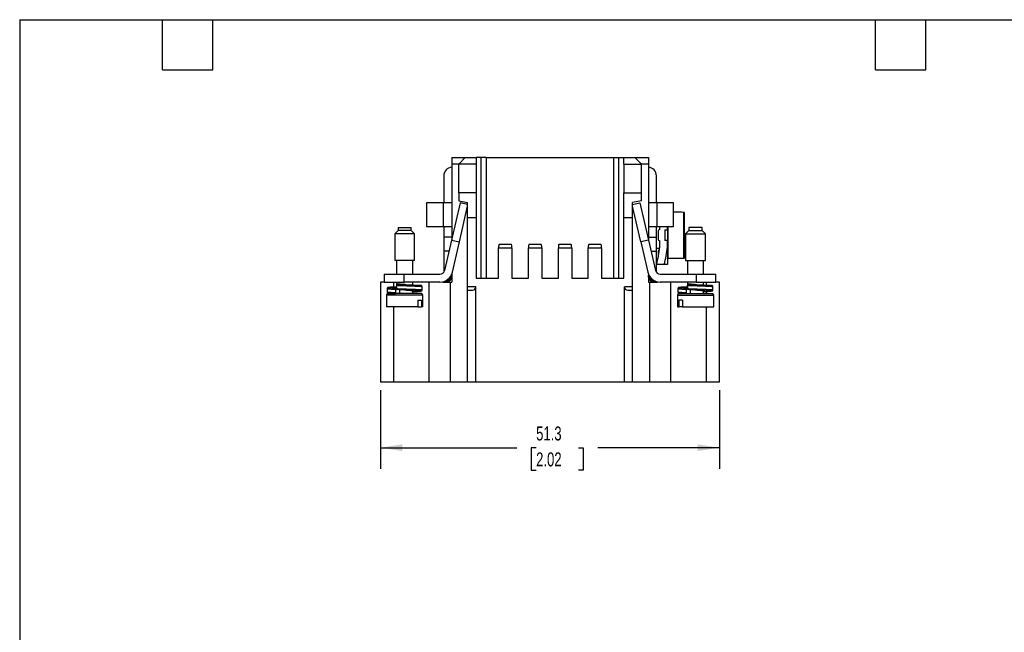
# Model space of a CAD drawing. Header units: millimetres. Extents: x 6 to 273, y 6 to 210.
# Tile 4 of 8: x 6 to 155, y 117 to 210. Entities that reach past the tile are written whole.
import ezdxf

# ---------------------------------------------------------------- set-up
doc = ezdxf.new("R2010")
doc.units = ezdxf.units.MM
doc.linetypes.add('SLD-Solid', pattern=[0])
doc.layers.add('DIMENSIONS', color=140, linetype='SLD-Solid', lineweight=25)
doc.layers.add('TEXT', color=140, linetype='SLD-Solid', lineweight=25)
doc.styles.add('SLDTEXTSTYLE0', font='TXT', dxfattribs={"width": 0.7})
doc.dimstyles.new('SLDDIMSTYLE2', dxfattribs={"dimtxt": 2.158008, "dimasz": 3.302, "dimexe": 0, "dimexo": 0.0625, "dimgap": 0.539502, "dimtad": 0, "dimtih": 1, "dimtoh": 1, "dimrnd": 1e-09, "dimzin": 12, "dimdsep": 46, "dimtxsty": 'SLDTEXTSTYLE0', "dimsah": 1, "dimcen": 0.09, "dimadec": 0, "dimazin": 3, "dimtfac": 1, "dimtofl": 0, "dimtmove": 0, "dimatfit": 3, "dimfxl": 0, "dimfrac": 2, "dimtolj": 1, "dimtzin": 12, "dimarcsym": 0})

# ---------------------------------------------------------------- blocks, each defined once
blk = doc.blocks.new('_D_6')
at = {"layer": 'DIMENSIONS'}
for p, q in [((60.97, 153.44), (60.97, 141.53)), ((112.28, 153.44), (112.28, 141.53)), ((60.97, 144.71), (81.58, 144.71)), ((84.51, 144.71), (83.78, 144.71)), ((83.78, 144.71), (83.78, 141.28)), ((90.92, 144.71), (91.64, 144.71)), ((91.64, 144.71), (91.64, 141.28)), ((112.28, 144.71), (93.84, 144.71)), ((83.78, 141.28), (84.51, 141.28)), ((91.64, 141.28), (90.92, 141.28))]:
    blk.add_line(p, q, dxfattribs=at)
for points in [[(60.97, 144.71), (64.27, 144.2), (64.27, 145.21)], [(112.28, 144.71), (108.97, 145.21), (108.97, 144.2)]]:
    blk.add_solid(points, dxfattribs=at)
at = {"layer": 'DIMENSIONS', "char_height": 2.117, "attachment_point": 1, "style": 'SLDTEXTSTYLE0'}
for s, insert in [('51.3', (84.51, 147.92)), ('2.02', (84.51, 144))]:
    blk.add_mtext(s, dxfattribs=dict(at, insert=insert))

msp = doc.modelspace()

# ---------------------------------------------------------------- linework, layer by layer
for p, q in [((71.734, 188.658), (71.734, 187.652)), ((71.734, 188.658), (73.796, 188.658)), ((73.796, 188.658), (72.79, 187.652)), ((73.796, 188.658), (75.456, 188.658)), ((75.456, 188.658), (75.456, 187.652)), ((76.213, 188.658), (75.456, 188.658)), ((76.213, 170.399), (76.213, 188.658)), ((76.967, 188.658), (76.213, 188.658)), ((76.967, 188.658), (76.967, 170.399)), ((76.967, 188.658), (96.278, 188.658)), ((96.278, 170.399), (96.278, 188.658)), ((96.278, 188.658), (97.032, 188.658)), ((97.032, 170.399), (97.032, 188.658)), ((97.032, 188.658), (97.789, 188.658)), ((97.789, 188.658), (99.449, 188.658)), ((97.789, 187.652), (97.789, 188.658)), ((100.455, 187.652), (99.449, 188.658)), ((99.449, 188.658), (101.511, 188.658)), ((101.511, 188.658), (101.511, 187.652)), ((71.734, 187.652), (71.734, 176.18)), ((72.79, 187.652), (71.734, 187.652)), ((75.456, 187.652), (72.79, 187.652)), ((72.79, 183.326), (72.79, 187.652)), ((75.456, 187.652), (75.456, 183.326)), ((97.789, 187.652), (100.455, 187.652)), ((97.789, 187.652), (97.789, 183.326)), ((100.455, 183.326), (100.455, 187.652)), ((101.511, 187.652), (100.455, 187.652)), ((101.511, 187.652), (101.511, 176.18)), ((70.534, 185.896), (70.534, 181.796)), ((102.711, 181.796), (102.711, 185.896)), ((72.79, 183.326), (72.79, 182.107)), ((75.456, 183.326), (72.79, 183.326)), ((75.456, 183.326), (75.456, 179.604)), ((97.789, 179.604), (97.789, 183.326)), ((97.789, 183.326), (100.455, 183.326)), ((100.455, 182.107), (100.455, 183.326)), ((72.79, 182.107), (74.148, 181.868)), ((74.148, 179.604), (74.148, 181.868)), ((100.455, 182.107), (99.097, 181.868)), ((99.097, 179.604), (99.097, 181.868)), ((67.934, 181.796), (67.934, 178.196)), ((70.434, 181.796), (67.934, 181.796)), ((70.434, 181.796), (70.434, 178.196)), ((71.734, 181.796), (70.434, 181.796)), ((73.034, 181.796), (71.726, 176.145)), ((72.895, 175.875), (74.148, 181.289)), ((74.148, 181.538), (73.034, 181.796)), ((99.097, 181.538), (100.211, 181.796)), ((100.35, 175.875), (99.097, 181.289)), ((100.211, 181.796), (101.519, 176.145)), ((102.811, 181.796), (101.511, 181.796)), ((102.811, 178.196), (102.811, 181.796)), ((105.311, 181.796), (102.811, 181.796)), ((105.311, 178.196), (105.311, 181.796)), ((106.186, 180.396), (105.311, 180.396)), ((106.186, 180.396), (106.186, 180.369)), ((106.886, 173.43), (106.886, 180.361)), ((74.148, 169.092), (74.148, 179.604)), ((74.148, 179.604), (75.456, 179.604)), ((75.456, 179.604), (75.456, 170.399)), ((97.789, 179.604), (99.097, 179.604)), ((97.789, 170.399), (97.789, 179.604)), ((99.097, 169.092), (99.097, 179.604)), ((63.611, 177.621), (63.111, 177.121)), ((63.611, 178.063), (63.611, 177.621)), ((63.611, 178.063), (65.448, 178.063)), ((64.064, 177.621), (63.611, 177.621)), ((65.611, 177.621), (64.064, 177.621)), ((65.448, 178.063), (65.611, 178.063)), ((65.611, 177.621), (65.611, 178.063)), ((66.111, 177.121), (65.611, 177.621)), ((67.934, 178.196), (70.434, 178.196)), ((70.434, 178.196), (71.734, 178.196)), ((70.534, 178.196), (70.534, 176.596)), ((101.511, 178.196), (102.811, 178.196)), ((102.711, 176.596), (102.711, 178.196)), ((102.811, 178.196), (105.311, 178.196)), ((102.986, 177.546), (102.986, 176.246)), ((103.186, 177.696), (103.136, 177.696)), ((103.186, 178.196), (103.186, 177.696)), ((103.986, 177.696), (104.386, 177.696)), ((103.986, 177.696), (103.986, 176.096)), ((104.386, 177.696), (104.386, 178.196)), ((104.486, 173.396), (104.486, 178.196)), ((107.634, 177.621), (107.134, 177.121)), ((107.634, 178.063), (107.634, 177.621)), ((107.797, 178.063), (107.634, 178.063)), ((107.634, 177.621), (109.181, 177.621)), ((109.634, 178.063), (107.797, 178.063)), ((109.181, 177.621), (109.634, 177.621)), ((109.634, 177.621), (109.634, 178.063)), ((110.134, 177.121), (109.634, 177.621)), ((63.111, 177.121), (63.111, 173.063)), ((66.111, 177.121), (63.111, 177.121)), ((66.111, 173.063), (66.111, 177.121)), ((71.734, 176.596), (70.534, 176.596)), ((70.534, 176.596), (70.534, 174.496)), ((71.726, 176.145), (70.668, 171.577)), ((71.726, 176.145), (72.895, 175.875)), ((71.837, 171.306), (72.895, 175.875)), ((101.519, 176.145), (100.35, 175.875)), ((100.35, 175.875), (101.408, 171.306)), ((101.511, 176.596), (102.711, 176.596)), ((101.519, 176.145), (102.577, 171.577)), ((102.711, 174.496), (102.711, 176.596)), ((103.136, 176.096), (103.186, 176.096)), ((103.186, 176.096), (103.186, 175.096)), ((104.386, 176.096), (103.986, 176.096)), ((104.386, 175.096), (104.386, 176.096)), ((107.134, 177.121), (107.134, 173.063)), ((107.134, 177.121), (110.134, 177.121)), ((110.134, 173.063), (110.134, 177.121)), ((71.344, 174.496), (70.534, 174.496)), ((70.534, 174.496), (70.534, 171.291)), ((78.826, 170.399), (78.826, 174.977)), ((78.826, 174.977), (80.838, 174.977)), ((80.769, 175.48), (78.895, 175.48)), ((80.838, 174.977), (80.838, 170.399)), ((83.353, 170.399), (83.353, 174.977)), ((83.353, 174.977), (85.365, 174.977)), ((85.296, 175.48), (83.422, 175.48)), ((85.365, 174.977), (85.365, 170.399)), ((87.88, 170.399), (87.88, 174.977)), ((87.88, 174.977), (89.892, 174.977)), ((89.823, 175.48), (87.949, 175.48)), ((89.892, 174.977), (89.892, 170.399)), ((92.407, 170.399), (92.407, 174.977)), ((92.407, 174.977), (94.419, 174.977)), ((94.35, 175.48), (92.476, 175.48)), ((94.419, 174.977), (94.419, 170.399)), ((101.901, 174.496), (102.711, 174.496)), ((102.711, 174.946), (103.163, 174.946)), ((102.711, 171.291), (102.711, 174.496)), ((104.386, 175.096), (104.386, 172.446)), ((65.867, 173.063), (63.111, 173.063)), ((63.386, 173.063), (63.386, 170.996)), ((65.836, 170.996), (65.836, 173.063)), ((66.111, 173.063), (65.867, 173.063)), ((102.986, 174.146), (102.986, 173.79)), ((103.039, 174.146), (102.986, 174.146)), ((104.486, 173.396), (106.186, 173.396)), ((106.186, 173.422), (106.186, 173.396)), ((107.134, 173.063), (107.378, 173.063)), ((107.378, 173.063), (110.134, 173.063)), ((107.409, 173.063), (107.409, 170.996)), ((109.859, 170.996), (109.859, 173.063)), ((103.911, 172.446), (102.711, 172.446)), ((61.534, 170.996), (61.534, 169.796)), ((61.534, 170.996), (64.534, 170.996)), ((64.534, 169.796), (64.534, 170.996)), ((64.534, 170.996), (69.937, 170.996)), ((71.138, 170.003), (71.269, 169.846)), ((71.709, 170.842), (71.734, 170.842)), ((71.734, 170.987), (71.734, 169.796)), ((75.456, 170.399), (78.826, 170.399)), ((80.838, 170.399), (83.353, 170.399)), ((85.365, 170.399), (87.88, 170.399)), ((89.892, 170.399), (92.407, 170.399)), ((94.419, 170.399), (97.789, 170.399)), ((101.511, 170.987), (101.511, 169.796)), ((101.511, 170.842), (101.536, 170.842)), ((101.976, 169.846), (102.107, 170.003)), ((103.307, 170.996), (108.711, 170.996)), ((108.711, 170.996), (108.711, 169.796)), ((108.711, 170.996), (111.711, 170.996)), ((111.711, 169.796), (111.711, 170.996)), ((60.969, 169.796), (60.969, 154.706)), ((61.534, 169.796), (60.969, 169.796)), ((61.534, 169.796), (64.534, 169.796)), ((61.961, 168.812), (61.961, 168.312)), ((62.981, 169.044), (62.981, 169.796)), ((63.265, 168.213), (63.265, 168.713)), ((63.342, 168.863), (63.411, 168.863)), ((63.386, 169.796), (63.386, 168.91)), ((63.411, 168.807), (63.411, 169.307)), ((63.955, 169.457), (63.479, 169.457)), ((63.875, 168.063), (63.875, 168.641)), ((69.937, 169.796), (64.534, 169.796)), ((65.836, 169.363), (65.836, 169.796)), ((65.836, 168.063), (65.836, 168.514)), ((67.261, 168.612), (67.261, 169.112)), ((68.321, 154.706), (68.321, 169.796)), ((70.334, 169.796), (70.334, 169.836)), ((70.434, 169.796), (70.334, 169.796)), ((70.434, 169.796), (71.505, 169.796)), ((71.269, 169.846), (71.209, 169.796)), ((71.505, 169.796), (71.505, 154.706)), ((71.505, 169.796), (71.734, 169.796)), ((75.38, 169.092), (74.148, 169.092)), ((74.148, 168.589), (74.148, 169.092)), ((74.148, 154.706), (74.148, 168.589)), ((74.148, 168.589), (74.877, 168.589)), ((75.38, 154.706), (75.38, 169.092)), ((99.097, 169.092), (97.865, 169.092)), ((97.865, 154.706), (97.865, 169.092)), ((98.368, 168.589), (99.097, 168.589)), ((99.097, 168.589), (99.097, 169.092)), ((99.097, 154.706), (99.097, 168.589)), ((101.511, 169.796), (101.74, 169.796)), ((101.74, 154.706), (101.74, 169.796)), ((101.74, 169.796), (102.811, 169.796)), ((102.036, 169.796), (101.976, 169.846)), ((102.911, 169.796), (102.811, 169.796)), ((102.911, 169.836), (102.911, 169.796)), ((108.711, 169.796), (103.307, 169.796)), ((104.924, 154.706), (104.924, 169.796)), ((105.961, 168.812), (105.961, 168.312)), ((107.265, 168.213), (107.265, 168.713)), ((107.342, 168.863), (107.411, 168.863)), ((107.409, 169.796), (107.409, 168.907)), ((107.411, 168.807), (107.411, 169.307)), ((107.955, 169.457), (107.479, 169.457)), ((107.875, 168.063), (107.875, 168.641)), ((108.711, 169.796), (111.711, 169.796)), ((109.859, 169.362), (109.859, 169.796)), ((109.859, 168.063), (109.859, 168.511)), ((110.263, 169.796), (110.263, 169.343)), ((111.261, 168.612), (111.261, 169.112)), ((112.275, 169.796), (111.711, 169.796)), ((112.275, 154.706), (112.275, 169.796)), ((61.861, 167.813), (61.861, 166.063)), ((67.361, 167.813), (61.861, 167.813)), ((62.981, 168.063), (62.981, 168.08)), ((66.602, 167.063), (67.149, 167.063)), ((66.602, 167.063), (66.602, 166.063)), ((67.149, 167.063), (67.149, 166.063)), ((67.361, 166.063), (67.361, 167.813)), ((105.884, 167.813), (105.884, 166.063)), ((105.884, 167.813), (111.384, 167.813)), ((106.643, 167.063), (106.096, 167.063)), ((106.096, 167.063), (106.096, 166.063)), ((106.643, 167.063), (106.643, 166.063)), ((110.263, 168.38), (110.263, 168.063)), ((111.384, 166.063), (111.384, 167.813)), ((66.602, 166.063), (61.861, 166.063)), ((62.981, 154.706), (62.981, 166.063)), ((66.602, 166.063), (67.149, 166.063)), ((67.361, 166.063), (67.149, 166.063)), ((105.884, 166.063), (106.096, 166.063)), ((106.643, 166.063), (106.096, 166.063)), ((106.643, 166.063), (111.384, 166.063)), ((110.263, 166.063), (110.263, 154.706)), ((60.969, 154.706), (62.981, 154.706)), ((62.981, 154.706), (68.321, 154.706)), ((68.321, 154.706), (71.505, 154.706)), ((71.505, 154.706), (74.148, 154.706)), ((74.148, 154.706), (75.38, 154.706)), ((75.38, 154.706), (97.865, 154.706)), ((97.865, 154.706), (99.097, 154.706)), ((99.097, 154.706), (101.74, 154.706)), ((101.74, 154.706), (104.924, 154.706)), ((104.924, 154.706), (110.263, 154.706)), ((110.263, 154.706), (112.275, 154.706))]:
    msp.add_line(p, q)
for centre, radius, start, end in [((71.834, 185.896), 1.3, 94.41173, 180), ((101.411, 185.896), 1.3, 0, 85.58827), ((103.136, 177.546), 0.15, 90, 180), ((103.136, 176.246), 0.15, 180, 270), ((103.136, 174.496), 0.15, 90, 180), ((104.486, 173.496), 0.1, 180, 270), ((69.937, 171.746), 0.75, 270, 346.96664), ((103.307, 171.746), 0.75, 193.03336, 270), ((69.937, 171.746), 1.95, 270, 346.96664), ((70.434, 171.096), 1.3, 270, 354.58993), ((103.307, 171.746), 1.95, 193.03336, 270), ((102.811, 171.096), 1.3, 185.41007, 270), ((74.877, 169.092), 0.503, 270, 0), ((98.368, 169.092), 0.503, 180, 270), ((62.111, 167.813), 0.25, 90, 180), ((67.111, 167.813), 0.25, 0, 90), ((106.134, 167.813), 0.25, 90, 180), ((111.134, 167.813), 0.25, 0, 90)]:
    msp.add_arc(centre, radius, start, end)
for centre, major_axis, ratio, start_param, end_param in [((101.271, 176.896), (40.005, 0), 0.0874887, 1.4299739, 1.4476254), ((78.895, 174.977), (0, 0.503), 0.137931, 0, 1.5707963), ((80.769, 174.977), (0, 0.503), 0.137931, 4.712389, 6.2831853), ((83.422, 174.977), (0, 0.503), 0.137931, 0, 1.5707963), ((85.296, 174.977), (0, 0.503), 0.137931, 4.712389, 6.2831853), ((87.949, 174.977), (0, 0.503), 0.137931, 0, 1.5707963), ((89.823, 174.977), (0, 0.503), 0.137931, 4.712389, 6.2831853), ((92.476, 174.977), (0, 0.503), 0.137931, 0, 1.5707963), ((94.35, 174.977), (0, 0.503), 0.137931, 4.712389, 6.2831853), ((101.271, 176.896), (40.005, 0), 0.0874887, 4.8355599, 4.8532114)]:
    msp.add_ellipse(centre, major_axis=major_axis, ratio=ratio, start_param=start_param, end_param=end_param)
for points, knots in [([(106.986, 180.259), (106.986, 180.27), (106.984, 180.282), (106.981, 180.293), (106.977, 180.303), (106.971, 180.314), (106.964, 180.323), (106.957, 180.332), (106.948, 180.34), (106.938, 180.346), (106.929, 180.352), (106.918, 180.356), (106.907, 180.359), (106.9, 180.36), (106.893, 180.361), (106.886, 180.361)], [0, 0, 0, 0, 0.00003441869, 0.00003441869, 0.00003441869, 0.00006882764, 0.00006882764, 0.00006882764, 0.00010336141, 0.00010336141, 0.00010336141, 0.00013775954, 0.00013775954, 0.00013775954, 0.00015797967, 0.00015797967, 0.00015797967, 0.00015797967]), ([(106.986, 173.533), (106.986, 173.653), (106.986, 174.058), (106.986, 175.293), (106.986, 176.081), (106.986, 177.711), (106.986, 178.499), (106.986, 179.733), (106.986, 180.139), (106.986, 180.259)], [0, 0, 0, 0, 0.25, 0.25, 0.5, 0.5, 0.75, 0.75, 1, 1, 1, 1]), ([(104.386, 177.672), (104.386, 177.626), (104.386, 177.375), (104.386, 177.111), (104.386, 176.896)], [0, 0, 0, 0, 0.1841277, 1, 1, 1, 1]), ([(104.386, 176.896), (104.386, 176.753), (104.386, 176.491), (104.386, 176.236), (104.386, 176.12)], [0, 0, 0, 0, 0.5465624, 1, 1, 1, 1]), ([(102.986, 174.496), (102.986, 174.496), (102.986, 174.459), (102.986, 174.328), (102.986, 174.239), (102.986, 174.146)], [0, 0, 0, 0, 0.5, 0.5, 1, 1, 1, 1]), ([(106.886, 173.43), (106.898, 173.431), (106.909, 173.433), (106.92, 173.436), (106.93, 173.44), (106.94, 173.446), (106.949, 173.453), (106.958, 173.46), (106.965, 173.469), (106.971, 173.479), (106.977, 173.489), (106.982, 173.5), (106.984, 173.511), (106.986, 173.518), (106.986, 173.525), (106.986, 173.533)], [0, 0, 0, 0, 0.00003383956, 0.00003383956, 0.00003383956, 0.00006765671, 0.00006765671, 0.00006765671, 0.00010180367, 0.00010180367, 0.00010180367, 0.0001362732, 0.0001362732, 0.0001362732, 0.00015797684, 0.00015797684, 0.00015797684, 0.00015797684]), ([(71.734, 170.842), (71.734, 170.653), (71.692, 170.464), (71.532, 170.122), (71.414, 169.968), (71.269, 169.846)], [0, 0, 0, 0, 0.5, 0.5, 1, 1, 1, 1]), ([(101.976, 169.846), (101.831, 169.968), (101.713, 170.122), (101.553, 170.464), (101.511, 170.653), (101.511, 170.842)], [0, 0, 0, 0, 0.5, 0.5, 1, 1, 1, 1]), ([(62.149, 168.976), (62.132, 168.973), (62.092, 168.966), (62.046, 168.951), (61.994, 168.912), (61.966, 168.86), (61.963, 168.827), (61.961, 168.812)], [0, 0, 0, 0, 0.22767093, 0.54394348, 0.79753491, 0.9049468, 1, 1, 1, 1]), ([(61.963, 168.812), (61.962, 168.812), (61.96, 168.809), (61.971, 168.804), (61.997, 168.796), (62.026, 168.792), (62.042, 168.789), (62.042, 168.789), (62.042, 168.789), (62.042, 168.789), (62.042, 168.789), (62.042, 168.789), (62.042, 168.789), (62.043, 168.789), (62.043, 168.789), (62.043, 168.789), (62.045, 168.789), (62.052, 168.788), (62.076, 168.784), (62.137, 168.777), (62.269, 168.765), (62.444, 168.753), (62.621, 168.742), (62.751, 168.735), (62.882, 168.729), (63.012, 168.723), (63.139, 168.718), (63.224, 168.714), (63.265, 168.713)], [0, 0, 0, 0, 0.0163158, 0.0904053, 0.1644967, 0.2385901, 0.2385953, 0.2385994, 0.2386067, 0.2386199, 0.2386439, 0.238688, 0.2387708, 0.2389318, 0.2392608, 0.2399809, 0.2416898, 0.24759, 0.2677918, 0.3417849, 0.4605303, 0.6239639, 0.6968001, 0.7655711, 0.8302769, 0.8909171, 0.9474916, 1, 1, 1, 1]), ([(63.342, 168.863), (63.119, 168.872), (62.908, 168.882), (62.548, 168.903), (62.4, 168.915), (62.193, 168.936), (62.133, 168.947), (62.108, 168.961), (62.11, 168.965), (62.134, 168.975), (62.157, 168.98), (62.191, 168.985)], [0, 0, 0, 0, 0.25, 0.25, 0.5, 0.5, 0.75, 0.75, 0.875, 0.875, 1, 1, 1, 1]), ([(63.386, 169.063), (63.369, 169.062), (63.157, 169.054), (62.817, 169.037), (62.404, 169.011), (62.262, 168.994), (62.191, 168.985)], [0, 0, 0, 0, 0.0274233, 0.3442938, 0.6721469, 1, 1, 1, 1]), ([(63.411, 168.907), (63.354, 168.914), (63.206, 168.932), (63.141, 168.96), (63.187, 168.987), (63.329, 169.006), (63.386, 169.014)], [0, 0, 0, 0, 0.190723, 0.4928273, 0.7947151, 1, 1, 1, 1]), ([(63.265, 168.713), (63.265, 168.748), (63.273, 168.789), (63.303, 168.848), (63.324, 168.863), (63.342, 168.863)], [0, 0, 0, 0, 0.5, 0.5, 1, 1, 1, 1]), ([(63.479, 169.457), (63.463, 169.457), (63.444, 169.442), (63.418, 169.383), (63.411, 169.342), (63.411, 169.307)], [0, 0, 0, 0, 0.5, 0.5, 1, 1, 1, 1]), ([(63.411, 169.307), (63.551, 169.302), (63.859, 169.29), (64.195, 169.278), (64.378, 169.271), (64.378, 169.271), (64.378, 169.271), (64.378, 169.271), (64.378, 169.271), (64.379, 169.271), (64.379, 169.271), (64.38, 169.271), (64.382, 169.271), (64.387, 169.27), (64.401, 169.27), (64.449, 169.268), (64.545, 169.265), (64.703, 169.259), (64.923, 169.25), (65.147, 169.242), (65.314, 169.235), (65.441, 169.231), (65.564, 169.226), (65.72, 169.221), (65.871, 169.215), (66.017, 169.209), (66.157, 169.203), (66.38, 169.193), (66.662, 169.179), (66.899, 169.163), (67.04, 169.151), (67.117, 169.143), (67.17, 169.136), (67.204, 169.131), (67.228, 169.126), (67.248, 169.121), (67.261, 169.116), (67.26, 169.113), (67.259, 169.112)], [0, 0, 0, 0, 0.0847071, 0.1869178, 0.186923, 0.1869272, 0.1869347, 0.1869481, 0.1869725, 0.1870172, 0.1871007, 0.187262, 0.1875882, 0.1882929, 0.1899406, 0.1955415, 0.2144768, 0.2437215, 0.2832725, 0.3366863, 0.3691051, 0.3790462, 0.4102802, 0.4415145, 0.4727492, 0.5039843, 0.5352197, 0.5664556, 0.6600389, 0.7536259, 0.7987317, 0.8380199, 0.8714892, 0.8991383, 0.9209664, 0.9444075, 0.9812723, 1, 1, 1, 1]), ([(63.411, 168.807), (63.411, 168.771), (63.418, 168.73), (63.444, 168.671), (63.463, 168.657), (63.479, 168.657)], [0, 0, 0, 0, 0.5, 0.5, 1, 1, 1, 1]), ([(63.411, 168.807), (63.5, 168.803), (63.691, 168.796), (64.016, 168.784), (64.423, 168.769), (64.898, 168.751), (65.294, 168.736), (65.562, 168.726), (65.715, 168.72), (65.864, 168.714), (66.008, 168.708), (66.147, 168.703), (66.27, 168.698), (66.4, 168.692), (66.516, 168.686), (66.631, 168.68), (66.731, 168.674), (66.836, 168.667), (66.988, 168.656), (67.149, 168.641), (67.233, 168.627), (67.257, 168.618), (67.262, 168.614), (67.261, 168.612), (67.261, 168.611)], [0, 0, 0, 0, 0.0545514, 0.1169048, 0.1870564, 0.2829799, 0.3789036, 0.4096788, 0.4404529, 0.4712259, 0.5019979, 0.5327689, 0.5635389, 0.5876946, 0.627434, 0.6531533, 0.6827691, 0.7162809, 0.7536883, 0.847339, 0.9409863, 0.9677794, 0.9945723, 1, 1, 1, 1]), ([(63.479, 169.457), (63.676, 169.449), (64.038, 169.435), (64.432, 169.419), (64.613, 169.412)], [0, 0, 0, 0, 0.5417042, 1, 1, 1, 1]), ([(64.613, 168.612), (64.432, 168.619), (64.038, 168.635), (63.676, 168.649), (63.479, 168.657)], [0, 0, 0, 0, 0.4582958, 1, 1, 1, 1]), ([(64.605, 169.412), (64.561, 169.415), (64.429, 169.425), (64.205, 169.44), (64.039, 169.451), (63.955, 169.457)], [0, 0, 0, 0, 0.1961438, 0.5910135, 1, 1, 1, 1]), ([(64.606, 168.612), (64.707, 168.605), (64.972, 168.587), (65.376, 168.56), (65.752, 168.529), (66, 168.494), (66.085, 168.462), (66.032, 168.436), (65.891, 168.417), (65.836, 168.41)], [0, 0, 0, 0, 0.0989817, 0.25873298, 0.41836979, 0.57799107, 0.73774073, 0.89739222, 1, 1, 1, 1]), ([(64.613, 169.412), (64.653, 169.41), (64.911, 169.4), (65.38, 169.381), (65.97, 169.358), (66.46, 169.334), (66.775, 169.314), (66.865, 169.303), (66.885, 169.301)], [0, 0, 0, 0, 0.04153902, 0.26938158, 0.48959174, 0.7098019, 0.93764445, 1, 1, 1, 1]), ([(67.018, 168.437), (67.059, 168.445), (67.144, 168.46), (67.073, 168.482), (66.849, 168.508), (66.467, 168.534), (65.968, 168.558), (65.381, 168.581), (64.911, 168.6), (64.653, 168.61), (64.613, 168.612)], [0, 0, 0, 0, 0.1256852, 0.2646283, 0.408387, 0.5521458, 0.6910889, 0.8300319, 0.9737907, 1, 1, 1, 1]), ([(65.836, 168.361), (66.007, 168.368), (66.364, 168.383), (66.754, 168.409), (66.979, 168.428), (67.015, 168.437), (67.018, 168.437)], [0, 0, 0, 0, 0.3059395, 0.6376731, 0.9694066, 1, 1, 1, 1]), ([(67.261, 169.112), (67.258, 169.133), (67.252, 169.179), (67.201, 169.24), (67.145, 169.263), (67.084, 169.275), (67.013, 169.288), (66.95, 169.294), (66.929, 169.296)], [0, 0, 0, 0, 0.0890694, 0.1850976, 0.4026861, 0.6462748, 0.8815957, 1, 1, 1, 1]), ([(67.065, 168.448), (67.103, 168.454), (67.162, 168.463), (67.221, 168.502), (67.255, 168.557), (67.259, 168.594), (67.261, 168.612)], [0, 0, 0, 0, 0.5155117, 0.7944801, 0.9055393, 1, 1, 1, 1]), ([(106.149, 168.976), (106.132, 168.973), (106.092, 168.966), (106.046, 168.951), (105.994, 168.912), (105.966, 168.86), (105.963, 168.827), (105.961, 168.812)], [0, 0, 0, 0, 0.22767093, 0.54394348, 0.79753491, 0.9049468, 1, 1, 1, 1]), ([(105.963, 168.812), (105.962, 168.812), (105.96, 168.809), (105.971, 168.804), (105.997, 168.796), (106.026, 168.792), (106.042, 168.789), (106.042, 168.789), (106.042, 168.789), (106.042, 168.789), (106.042, 168.789), (106.042, 168.789), (106.042, 168.789), (106.043, 168.789), (106.043, 168.789), (106.043, 168.789), (106.045, 168.789), (106.052, 168.788), (106.076, 168.784), (106.137, 168.777), (106.269, 168.765), (106.444, 168.753), (106.621, 168.742), (106.751, 168.735), (106.882, 168.729), (107.012, 168.723), (107.139, 168.718), (107.224, 168.714), (107.265, 168.713)], [0, 0, 0, 0, 0.0163158, 0.0904053, 0.1644967, 0.2385901, 0.2385953, 0.2385994, 0.2386067, 0.2386199, 0.2386439, 0.238688, 0.2387708, 0.2389318, 0.2392608, 0.2399809, 0.2416898, 0.24759, 0.2677918, 0.3417849, 0.4605303, 0.6239639, 0.6968001, 0.7655711, 0.8302769, 0.8909171, 0.9474916, 1, 1, 1, 1]), ([(107.342, 168.863), (107.119, 168.872), (106.908, 168.882), (106.548, 168.903), (106.4, 168.915), (106.193, 168.936), (106.133, 168.947), (106.108, 168.961), (106.11, 168.965), (106.134, 168.975), (106.157, 168.98), (106.191, 168.985)], [0, 0, 0, 0, 0.25, 0.25, 0.5, 0.5, 0.75, 0.75, 0.875, 0.875, 1, 1, 1, 1]), ([(107.411, 169.064), (107.386, 169.063), (107.165, 169.054), (106.816, 169.037), (106.404, 169.011), (106.262, 168.994), (106.191, 168.985)], [0, 0, 0, 0, 0.0404911, 0.353104, 0.676552, 1, 1, 1, 1]), ([(107.411, 168.907), (107.354, 168.914), (107.206, 168.932), (107.14, 168.96), (107.191, 168.988), (107.344, 169.009), (107.411, 169.018)], [0, 0, 0, 0, 0.1845594, 0.4769007, 0.7690325, 1, 1, 1, 1]), ([(107.265, 168.713), (107.265, 168.748), (107.273, 168.789), (107.303, 168.848), (107.324, 168.863), (107.342, 168.863)], [0, 0, 0, 0, 0.5, 0.5, 1, 1, 1, 1]), ([(107.479, 169.457), (107.463, 169.457), (107.444, 169.442), (107.418, 169.383), (107.411, 169.342), (107.411, 169.307)], [0, 0, 0, 0, 0.5, 0.5, 1, 1, 1, 1]), ([(107.411, 169.307), (107.551, 169.302), (107.859, 169.29), (108.195, 169.278), (108.378, 169.271), (108.378, 169.271), (108.378, 169.271), (108.378, 169.271), (108.378, 169.271), (108.379, 169.271), (108.379, 169.271), (108.38, 169.271), (108.382, 169.271), (108.387, 169.27), (108.401, 169.27), (108.449, 169.268), (108.545, 169.265), (108.703, 169.259), (108.923, 169.25), (109.147, 169.242), (109.314, 169.235), (109.441, 169.231), (109.564, 169.226), (109.72, 169.221), (109.871, 169.215), (110.017, 169.209), (110.157, 169.203), (110.38, 169.193), (110.662, 169.179), (110.899, 169.163), (111.04, 169.151), (111.117, 169.143), (111.17, 169.136), (111.204, 169.131), (111.228, 169.126), (111.248, 169.121), (111.261, 169.116), (111.26, 169.113), (111.259, 169.112)], [0, 0, 0, 0, 0.0847071, 0.1869178, 0.186923, 0.1869272, 0.1869347, 0.1869481, 0.1869725, 0.1870172, 0.1871007, 0.187262, 0.1875882, 0.1882929, 0.1899406, 0.1955415, 0.2144768, 0.2437215, 0.2832725, 0.3366863, 0.3691051, 0.3790462, 0.4102802, 0.4415145, 0.4727492, 0.5039843, 0.5352197, 0.5664556, 0.6600389, 0.7536259, 0.7987317, 0.8380199, 0.8714892, 0.8991383, 0.9209664, 0.9444075, 0.9812723, 1, 1, 1, 1]), ([(107.411, 168.807), (107.411, 168.771), (107.418, 168.73), (107.444, 168.671), (107.463, 168.657), (107.479, 168.657)], [0, 0, 0, 0, 0.5, 0.5, 1, 1, 1, 1]), ([(107.411, 168.807), (107.5, 168.803), (107.691, 168.796), (108.016, 168.784), (108.423, 168.769), (108.898, 168.751), (109.294, 168.736), (109.562, 168.726), (109.715, 168.72), (109.864, 168.714), (110.008, 168.708), (110.147, 168.703), (110.27, 168.698), (110.4, 168.692), (110.516, 168.686), (110.631, 168.68), (110.731, 168.674), (110.836, 168.667), (110.988, 168.656), (111.149, 168.641), (111.233, 168.627), (111.257, 168.618), (111.262, 168.614), (111.261, 168.612), (111.261, 168.611)], [0, 0, 0, 0, 0.05455139, 0.11690481, 0.18705644, 0.28297993, 0.37890357, 0.40967879, 0.4404529, 0.47122595, 0.50199795, 0.53276894, 0.56353894, 0.58769459, 0.62743399, 0.65315327, 0.68276908, 0.71628093, 0.75368831, 0.84733905, 0.94098625, 0.96777942, 0.99457231, 1, 1, 1, 1]), ([(107.479, 169.457), (107.676, 169.449), (108.038, 169.435), (108.432, 169.419), (108.613, 169.412)], [0, 0, 0, 0, 0.54170417, 1, 1, 1, 1]), ([(108.613, 168.612), (108.432, 168.619), (108.038, 168.635), (107.676, 168.649), (107.479, 168.657)], [0, 0, 0, 0, 0.4582958, 1, 1, 1, 1]), ([(108.605, 169.412), (108.561, 169.415), (108.429, 169.425), (108.205, 169.44), (108.039, 169.451), (107.955, 169.457)], [0, 0, 0, 0, 0.1961438, 0.5910135, 1, 1, 1, 1]), ([(108.606, 168.612), (108.707, 168.605), (108.972, 168.587), (109.376, 168.56), (109.752, 168.529), (110, 168.494), (110.085, 168.462), (110.036, 168.437), (109.905, 168.419), (109.859, 168.413)], [0, 0, 0, 0, 0.10053473, 0.26279253, 0.42493406, 0.58705982, 0.74931597, 0.91147241, 1, 1, 1, 1]), ([(108.613, 169.412), (108.653, 169.41), (108.911, 169.4), (109.38, 169.381), (109.97, 169.358), (110.46, 169.334), (110.775, 169.314), (110.865, 169.303), (110.885, 169.301)], [0, 0, 0, 0, 0.041539, 0.2693816, 0.4895917, 0.7098019, 0.9376445, 1, 1, 1, 1]), ([(111.018, 168.437), (111.059, 168.445), (111.144, 168.46), (111.073, 168.482), (110.849, 168.508), (110.467, 168.534), (109.968, 168.558), (109.381, 168.581), (108.911, 168.6), (108.653, 168.61), (108.613, 168.612)], [0, 0, 0, 0, 0.1256852, 0.2646283, 0.408387, 0.5521458, 0.6910889, 0.8300319, 0.9737907, 1, 1, 1, 1]), ([(109.859, 168.362), (110.022, 168.369), (110.37, 168.384), (110.754, 168.409), (110.979, 168.428), (111.015, 168.437), (111.018, 168.437)], [0, 0, 0, 0, 0.2960988, 0.6325358, 0.9689729, 1, 1, 1, 1]), ([(111.261, 169.112), (111.258, 169.133), (111.252, 169.179), (111.201, 169.24), (111.145, 169.263), (111.084, 169.275), (111.013, 169.288), (110.95, 169.294), (110.929, 169.296)], [0, 0, 0, 0, 0.0890694, 0.1850976, 0.4026861, 0.6462748, 0.8815957, 1, 1, 1, 1]), ([(111.065, 168.448), (111.103, 168.454), (111.162, 168.463), (111.221, 168.502), (111.255, 168.557), (111.259, 168.594), (111.261, 168.612)], [0, 0, 0, 0, 0.5155117, 0.7944801, 0.9055393, 1, 1, 1, 1]), ([(61.961, 168.312), (61.964, 168.291), (61.969, 168.248), (62.028, 168.174), (62.07, 168.164), (62.115, 168.155), (62.134, 168.152)], [0, 0, 0, 0, 0.13830003, 0.27549911, 0.69838132, 1, 1, 1, 1]), ([(61.975, 168.311), (61.971, 168.309), (61.961, 168.304), (61.991, 168.297), (62.016, 168.293), (62.028, 168.291), (62.035, 168.29), (62.04, 168.289), (62.043, 168.289), (62.044, 168.289), (62.05, 168.288), (62.073, 168.285), (62.111, 168.28), (62.166, 168.274), (62.222, 168.269), (62.294, 168.263), (62.386, 168.257), (62.567, 168.245), (62.848, 168.23), (63.135, 168.218), (63.265, 168.213)], [0, 0, 0, 0, 0.07104, 0.1640456, 0.2049803, 0.215702, 0.2264237, 0.2371453, 0.2373593, 0.2391109, 0.2440358, 0.2627628, 0.335711, 0.3781511, 0.4281646, 0.4857508, 0.5509088, 0.6236377, 0.8300745, 1, 1, 1, 1]), ([(63.631, 168.063), (62.782, 168.063), (62.202, 168.063), (62.04, 168.063), (62.472, 168.063), (63.244, 168.063)], [0, 0, 0, 0, 0.5, 0.5, 1, 1, 1, 1]), ([(63.342, 168.063), (63.075, 168.073), (62.824, 168.086), (62.424, 168.112), (62.275, 168.126), (62.193, 168.138)], [0, 0, 0, 0, 0.5, 0.5, 1, 1, 1, 1]), ([(67.112, 168.063), (67.109, 168.063), (67.104, 168.063), (67.053, 168.063), (66.938, 168.063), (66.741, 168.063), (66.522, 168.063), (66.303, 168.063), (66.007, 168.063), (65.617, 168.063), (65.128, 168.063), (64.703, 168.063), (64.363, 168.063), (64.039, 168.063), (63.652, 168.063), (63.38, 168.063), (63.244, 168.063)], [0, 0, 0, 0, 0.04609909, 0.0939298, 0.18154077, 0.26925056, 0.32785157, 0.38602785, 0.44471638, 0.53962586, 0.63463514, 0.72954467, 0.77684762, 0.82467833, 0.91231481, 1, 1, 1, 1]), ([(63.342, 168.063), (63.324, 168.063), (63.303, 168.077), (63.273, 168.136), (63.265, 168.177), (63.265, 168.213)], [0, 0, 0, 0, 0.5, 0.5, 1, 1, 1, 1]), ([(105.961, 168.312), (105.964, 168.291), (105.969, 168.248), (106.028, 168.174), (106.07, 168.164), (106.115, 168.155), (106.134, 168.152)], [0, 0, 0, 0, 0.1383, 0.2754991, 0.6983813, 1, 1, 1, 1]), ([(105.975, 168.311), (105.971, 168.309), (105.961, 168.304), (105.991, 168.297), (106.016, 168.293), (106.028, 168.291), (106.035, 168.29), (106.04, 168.289), (106.043, 168.289), (106.044, 168.289), (106.05, 168.288), (106.073, 168.285), (106.111, 168.28), (106.166, 168.274), (106.222, 168.269), (106.294, 168.263), (106.386, 168.257), (106.567, 168.245), (106.848, 168.23), (107.135, 168.218), (107.265, 168.213)], [0, 0, 0, 0, 0.07104, 0.1640456, 0.2049803, 0.215702, 0.2264237, 0.2371453, 0.2373593, 0.2391109, 0.2440358, 0.2627628, 0.335711, 0.3781511, 0.4281646, 0.4857508, 0.5509088, 0.6236377, 0.8300745, 1, 1, 1, 1]), ([(106.133, 168.063), (106.136, 168.063), (106.14, 168.063), (106.192, 168.063), (106.307, 168.063), (106.504, 168.063), (106.723, 168.063), (106.942, 168.063), (107.238, 168.063), (107.628, 168.063), (108.117, 168.063), (108.542, 168.063), (108.882, 168.063), (109.206, 168.063), (109.593, 168.063), (109.865, 168.063), (110.001, 168.063)], [0, 0, 0, 0, 0.0460991, 0.0939298, 0.1815408, 0.2692506, 0.3278516, 0.3860278, 0.4447164, 0.5396259, 0.6346351, 0.7295447, 0.7768476, 0.8246783, 0.9123148, 1, 1, 1, 1]), ([(107.342, 168.063), (107.075, 168.073), (106.824, 168.086), (106.424, 168.112), (106.275, 168.126), (106.193, 168.138)], [0, 0, 0, 0, 0.5, 0.5, 1, 1, 1, 1]), ([(107.342, 168.063), (107.324, 168.063), (107.303, 168.077), (107.273, 168.136), (107.265, 168.177), (107.265, 168.213)], [0, 0, 0, 0, 0.5, 0.5, 1, 1, 1, 1]), ([(110.001, 168.063), (110.045, 168.063), (110.131, 168.063), (110.254, 168.063), (110.37, 168.063), (110.479, 168.063), (110.582, 168.063), (110.747, 168.063), (110.943, 168.063), (111.071, 168.063), (111.126, 168.063), (111.131, 168.063), (111.134, 168.063)], [0, 0, 0, 0, 0.0639287, 0.1273632, 0.190555, 0.2537586, 0.3172284, 0.3812155, 0.5873144, 0.7936301, 0.8973345, 1, 1, 1, 1])]:
    msp.add_open_spline(points, degree=3, knots=knots)
for points in [[(103.186, 175.096), (103.08, 174.204), (102.908, 173.322), (102.711, 172.446)], [(103.911, 172.446), (104.108, 173.322), (104.28, 174.204), (104.386, 175.096)], [(104.386, 172.446), (104.28, 172.446), (104.108, 172.446), (103.911, 172.446)]]:
    msp.add_open_spline(points, degree=3)
at = {"layer": 'TEXT'}
for p, q in [((6.35, 209.55), (273.05, 209.55)), ((6.35, 209.55), (6.35, 6.35)), ((27.94, 201.93), (27.94, 209.55)), ((35.56, 201.93), (35.56, 209.55)), ((135.89, 201.93), (135.89, 209.55)), ((143.51, 201.93), (143.51, 209.55)), ((27.94, 201.93), (35.56, 201.93)), ((135.89, 201.93), (143.51, 201.93))]:
    msp.add_line(p, q, dxfattribs=at)

# ---------------------------------------------------------------- dimensions: what is measured, and where the dimension line sits
at = {"layer": 'DIMENSIONS'}
dim = msp.add_linear_dim(base=(112.275, 144.706), p1=(60.969, 154.706), p2=(112.275, 154.706), dimstyle='SLDDIMSTYLE2', dxfattribs=at)
dim.commit()
dim.dimension.update_dxf_attribs({"geometry": '_D_6', "text_midpoint": (87.714, 144.706), "dimtype": 160})

doc.saveas('drawing.dxf')
